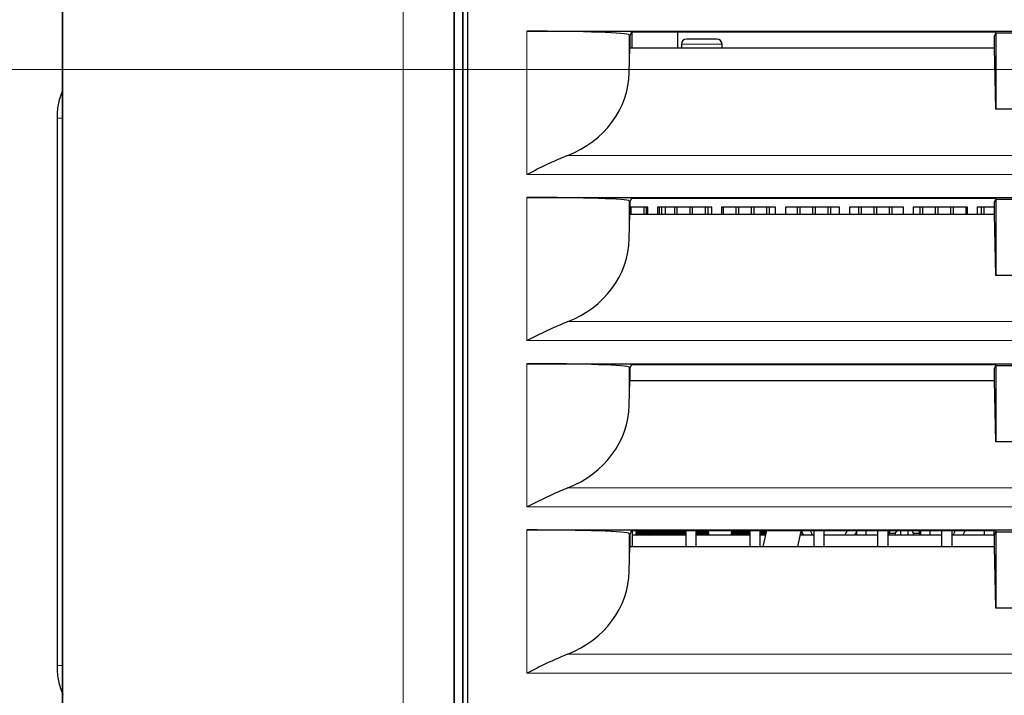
# Model space of a CAD drawing. Header units: millimetres. Extents: x 0 to 1118, y 0 to 864.
# Tile 62 of 117: x 487 to 510, y 457 to 473. Entities that reach past the tile are written whole.
import ezdxf

# ---------------------------------------------------------------- set-up
doc = ezdxf.new("R2010")
doc.units = ezdxf.units.MM
doc.styles.add('SLDTEXTSTYLE0', font='TXT', dxfattribs={"width": 0.75})
doc.dimstyles.new('SLDDIMSTYLE1', dxfattribs={"dimtxt": 3.175, "dimasz": 3.302, "dimexe": 0, "dimexo": 0.0625, "dimgap": 0.79375, "dimtad": 0, "dimtih": 1, "dimtoh": 1, "dimdec": 1, "dimlfac": 5, "dimrnd": 1e-09, "dimzin": 12, "dimdsep": 46, "dimtxsty": 'SLDTEXTSTYLE0', "dimsah": 1, "dimcen": 0.09, "dimadec": 0, "dimazin": 3, "dimtfac": 1, "dimtdec": 3, "dimtofl": 0, "dimtmove": 0, "dimatfit": 3, "dimfxl": 1, "dimfrac": 2, "dimtolj": 1, "dimtzin": 12, "dimarcsym": 0})
doc.dimstyles.new('SLDDIMSTYLE2', dxfattribs={"dimtxt": 3.175, "dimasz": 3.302, "dimexe": 0, "dimexo": 0.0625, "dimgap": 0.79375, "dimtad": 0, "dimtih": 1, "dimtoh": 1, "dimdec": 1, "dimlfac": 5, "dimrnd": 1e-09, "dimzin": 12, "dimdsep": 46, "dimtxsty": 'SLDTEXTSTYLE0', "dimsah": 1, "dimcen": 0.09, "dimadec": 0, "dimazin": 3, "dimtfac": 1, "dimtdec": 1, "dimtofl": 0, "dimtmove": 0, "dimatfit": 3, "dimfxl": 1, "dimfrac": 2, "dimtolj": 1, "dimtzin": 12, "dimarcsym": 0})

# ---------------------------------------------------------------- blocks, each defined once
blk = doc.blocks.new('_D_1')
at = {"color": 7, "linetype": 'Continuous', "lineweight": 0}
for p, q in [((556.166, 458.566), (556.166, 410.179)), ((488.345, 433.87), (488.345, 410.179)), ((525.09, 415.874), (524.122, 415.874)), ((524.122, 415.874), (524.122, 410.833)), ((535.647, 415.874), (536.614, 415.874)), ((536.614, 415.874), (536.614, 410.833)), ((488.345, 413.354), (511.953, 413.354)), ((556.166, 413.354), (538.227, 413.354)), ((524.122, 410.833), (525.09, 410.833)), ((536.614, 410.833), (535.647, 410.833))]:
    blk.add_line(p, q, dxfattribs=at)
at = {"color": 7, "linetype": 'Continuous', "lineweight": 18}
for points in [[(488.345, 413.354), (491.647, 412.846), (491.647, 413.862)], [(556.166, 413.354), (552.864, 413.862), (552.864, 412.846)]]:
    blk.add_solid(points, dxfattribs=at)
at = {"color": 7, "linetype": 'Continuous', "lineweight": 18, "char_height": 3.175, "attachment_point": 1, "style": 'SLDTEXTSTYLE0'}
for s, insert in [('339.1', (512.598, 414.926)), ('13.35', (525.09, 414.926))]:
    blk.add_mtext(s, dxfattribs=dict(at, insert=insert))
blk = doc.blocks.new('_D_4')
at = {"color": 7, "linetype": 'Continuous', "lineweight": 0}
for p, q in [((552.165, 471.44), (463.102, 471.44)), ((466.277, 471.44), (466.277, 454.364)), ((467.45, 453.719), (466.483, 453.719)), ((466.483, 453.719), (466.483, 448.679)), ((475.661, 453.719), (476.629, 453.719)), ((476.629, 453.719), (476.629, 448.679)), ((466.483, 448.679), (467.45, 448.679)), ((476.629, 448.679), (475.661, 448.679)), ((466.277, 420.94), (466.277, 448.034)), ((490.073, 420.94), (463.102, 420.94))]:
    blk.add_line(p, q, dxfattribs=at)
at = {"color": 7, "linetype": 'Continuous', "lineweight": 18}
for points in [[(466.277, 471.44), (465.769, 468.138), (466.785, 468.138)], [(466.277, 420.94), (466.785, 424.242), (465.769, 424.242)]]:
    blk.add_solid(points, dxfattribs=at)
at = {"color": 7, "linetype": 'Continuous', "lineweight": 18, "char_height": 3.175, "attachment_point": 1, "style": 'SLDTEXTSTYLE0'}
for s, insert in [('252.5', (454.959, 452.771)), ('9.94', (467.45, 452.771))]:
    blk.add_mtext(s, dxfattribs=dict(at, insert=insert))

msp = doc.modelspace()

# ---------------------------------------------------------------- linework, layer by layer
at = {"color": 7, "linetype": 'Continuous', "lineweight": 25}
for p, q in [((488.3432, 493.9395), (488.3432, 434.9395)), ((497.538, 493.9395), (497.538, 434.9395)), ((488.3448, 435.1395), (488.3448, 493.7395)), ((497.531, 493.7395), (497.531, 435.1395)), ((497.7362, 493.8465), (497.7362, 435.0325)), ((497.7415, 435.0378), (497.7415, 493.8413)), ((497.845, 493.7377), (497.845, 435.1413)), ((499.2432, 472.3395), (540.8432, 472.3395)), ((501.6428, 472.2572), (501.654, 472.2347)), ((501.6986, 472.3239), (501.654, 472.2347)), ((501.654, 472.2347), (501.654, 471.9481)), ((501.6986, 472.3239), (510.2386, 472.3239)), ((501.7042, 472.3239), (501.7042, 471.9481)), ((502.7822, 471.9481), (502.7822, 472.3239)), ((510.2153, 472.2347), (510.2432, 472.2906)), ((510.2153, 471.9481), (510.2153, 472.2347)), ((510.2386, 472.3239), (510.2553, 472.2906)), ((510.2432, 472.2906), (510.2432, 470.5075)), ((510.2553, 472.2906), (510.2432, 472.2906)), ((510.6311, 472.2906), (510.2553, 472.2906)), ((502.867, 472.0333), (502.867, 471.9481)), ((503.3214, 472.1533), (502.987, 472.1533)), ((503.6995, 472.1533), (503.3214, 472.1533)), ((503.8195, 471.9481), (503.8195, 472.0333)), ((501.6428, 471.3701), (501.654, 471.9481)), ((501.654, 471.9481), (510.2153, 471.9481)), ((510.2432, 470.5075), (510.2153, 471.9481)), ((510.6432, 470.5075), (510.2432, 470.5075)), ((488.2172, 470.2963), (488.2172, 457.4563)), ((499.2432, 468.4395), (540.8432, 468.4395)), ((501.6428, 468.3572), (501.654, 468.3347)), ((501.6986, 468.4239), (501.654, 468.3347)), ((501.654, 468.3347), (501.654, 468.0481)), ((501.6986, 468.4239), (510.2386, 468.4239)), ((510.2153, 468.3347), (510.2432, 468.3906)), ((510.2153, 468.0481), (510.2153, 468.3347)), ((510.2386, 468.4239), (510.2553, 468.3906)), ((510.2432, 468.3906), (510.2432, 466.6075)), ((510.2553, 468.3906), (510.2432, 468.3906)), ((510.6311, 468.3906), (510.2553, 468.3906)), ((501.6428, 467.4701), (501.654, 468.0481)), ((502.0782, 468.2133), (501.654, 468.2133)), ((501.654, 468.0481), (510.2153, 468.0481)), ((501.6832, 468.2133), (501.6832, 468.0481)), ((501.9832, 468.2133), (501.9832, 468.0481)), ((502.0432, 468.2133), (502.0432, 468.0481)), ((502.0782, 468.0481), (502.0782, 468.2133)), ((503.5782, 468.2133), (502.3082, 468.2133)), ((502.3082, 468.2133), (502.3082, 468.0481)), ((502.3432, 468.2133), (502.3432, 468.0481)), ((502.4032, 468.2133), (502.4032, 468.0481)), ((502.4958, 468.0481), (502.4944, 468.2133)), ((502.7032, 468.2133), (502.7032, 468.0481)), ((502.7632, 468.2133), (502.7632, 468.0481)), ((503.0632, 468.2133), (503.0632, 468.0481)), ((503.1232, 468.2133), (503.1232, 468.0481)), ((503.4232, 468.2133), (503.4232, 468.0481)), ((503.4832, 468.2133), (503.4832, 468.0481)), ((503.5782, 468.0481), (503.5782, 468.2133)), ((503.8082, 468.2133), (503.8082, 468.0481)), ((505.0782, 468.2133), (503.8082, 468.2133)), ((503.8432, 468.2133), (503.8432, 468.0481)), ((504.1432, 468.2133), (504.1432, 468.0481)), ((504.2032, 468.2133), (504.2032, 468.0481)), ((504.5032, 468.2133), (504.5032, 468.0481)), ((504.5632, 468.2133), (504.5632, 468.0481)), ((504.8632, 468.2133), (504.8632, 468.0481)), ((504.9232, 468.2133), (504.9232, 468.0481)), ((505.0782, 468.0481), (505.0782, 468.2133)), ((505.3082, 468.2133), (505.3082, 468.0481)), ((506.5782, 468.2133), (505.3082, 468.2133)), ((505.5832, 468.2133), (505.5832, 468.0481)), ((505.6432, 468.2133), (505.6432, 468.0481)), ((505.9432, 468.2133), (505.9432, 468.0481)), ((506.0032, 468.2133), (506.0032, 468.0481)), ((506.3032, 468.2133), (506.3032, 468.0481)), ((506.3632, 468.2133), (506.3632, 468.0481)), ((506.5782, 468.0481), (506.5782, 468.2133)), ((506.8082, 468.2133), (506.8082, 468.0481)), ((508.0782, 468.2133), (506.8082, 468.2133)), ((507.0232, 468.2133), (507.0232, 468.0481)), ((507.0832, 468.2133), (507.0832, 468.0481)), ((507.3832, 468.2133), (507.3832, 468.0481)), ((507.4432, 468.2133), (507.4432, 468.0481)), ((507.7432, 468.2133), (507.7432, 468.0481)), ((507.8032, 468.2133), (507.8032, 468.0481)), ((508.0782, 468.0481), (508.0782, 468.2133)), ((509.5782, 468.2133), (508.3082, 468.2133)), ((508.3082, 468.2133), (508.3082, 468.0481)), ((508.4632, 468.2133), (508.4632, 468.0481)), ((508.5232, 468.2133), (508.5232, 468.0481)), ((508.8232, 468.2133), (508.8232, 468.0481)), ((508.8832, 468.2133), (508.8832, 468.0481)), ((509.1832, 468.2133), (509.1832, 468.0481)), ((509.2432, 468.2133), (509.2432, 468.0481)), ((509.5432, 468.2133), (509.5432, 468.0481)), ((509.5782, 468.0481), (509.5782, 468.2133)), ((509.8082, 468.2133), (509.8082, 468.0481)), ((510.2153, 468.2133), (509.8082, 468.2133)), ((509.9032, 468.2133), (509.9032, 468.0481)), ((509.9632, 468.2133), (509.9632, 468.0481)), ((510.2432, 466.6075), (510.2153, 468.0481)), ((510.6432, 466.6075), (510.2432, 466.6075)), ((499.2432, 464.5395), (540.8432, 464.5395)), ((501.6428, 464.4572), (501.654, 464.4347)), ((501.6986, 464.5239), (501.654, 464.4347)), ((501.654, 464.4347), (501.654, 464.1481)), ((501.6986, 464.5239), (510.2386, 464.5239)), ((510.2153, 464.4347), (510.2432, 464.4906)), ((510.2153, 464.1481), (510.2153, 464.4347)), ((510.2386, 464.5239), (510.2553, 464.4906)), ((510.2432, 464.4906), (510.2432, 462.7075)), ((510.2553, 464.4906), (510.2432, 464.4906)), ((510.6311, 464.4906), (510.2553, 464.4906)), ((501.6428, 463.5701), (501.654, 464.1481)), ((501.654, 464.1481), (510.2153, 464.1481)), ((510.2432, 462.7075), (510.2153, 464.1481)), ((510.6432, 462.7075), (510.2432, 462.7075)), ((499.2432, 460.6395), (540.8432, 460.6395)), ((501.6428, 460.5572), (501.654, 460.5347)), ((501.6986, 460.6239), (501.654, 460.5347)), ((501.654, 460.5347), (501.654, 460.2481)), ((501.6986, 460.6239), (510.2386, 460.6239)), ((501.7082, 460.6239), (501.7082, 460.2481)), ((502.9782, 460.5183), (501.7082, 460.5183)), ((501.7944, 460.6239), (501.7944, 460.604)), ((501.7944, 460.604), (502.0806, 460.604)), ((501.7944, 460.5754), (501.7944, 460.5469)), ((501.7944, 460.5754), (502.0806, 460.5754)), ((501.823, 460.604), (501.823, 460.5754)), ((502.0806, 460.6239), (502.0806, 460.604)), ((502.0806, 460.604), (502.9782, 460.604)), ((502.0806, 460.5754), (502.0806, 460.5469)), ((502.0806, 460.5754), (502.9782, 460.5754)), ((502.1092, 460.604), (502.1092, 460.5754)), ((502.9782, 460.2481), (502.9782, 460.6239)), ((503.2082, 460.6239), (503.2082, 460.2481)), ((503.2082, 460.604), (503.5086, 460.604)), ((503.2082, 460.5754), (503.5086, 460.5754)), ((504.4782, 460.5183), (503.2082, 460.5183)), ((503.48, 460.5754), (503.48, 460.604)), ((503.5086, 460.604), (503.5086, 460.6239)), ((503.5086, 460.5469), (503.5086, 460.5754)), ((504.035, 460.6239), (504.035, 460.604)), ((504.035, 460.604), (504.4782, 460.604)), ((504.035, 460.5754), (504.035, 460.5469)), ((504.035, 460.5754), (504.4782, 460.5754)), ((504.0636, 460.604), (504.0636, 460.5754)), ((504.4782, 460.2481), (504.4782, 460.6239)), ((504.7082, 460.6239), (504.7082, 460.2481)), ((504.7082, 460.604), (504.8578, 460.604)), ((504.7082, 460.5754), (504.8514, 460.5754)), ((504.8387, 460.5183), (504.7082, 460.5183)), ((504.8623, 460.6239), (504.7782, 460.2481)), ((505.598, 460.2481), (505.6792, 460.6112)), ((505.9782, 460.5183), (505.6585, 460.5183)), ((505.7032, 460.5183), (505.7032, 460.6239)), ((505.7424, 460.5183), (505.7032, 460.576)), ((505.8846, 460.6239), (505.9456, 460.5183)), ((505.9782, 460.2481), (505.9782, 460.6239)), ((506.2082, 460.6239), (506.2082, 460.2481)), ((507.4782, 460.5183), (506.2082, 460.5183)), ((506.7008, 460.5183), (506.7618, 460.6239)), ((506.9732, 460.5987), (506.9268, 460.5183)), ((506.9732, 460.6239), (506.9732, 460.5183)), ((507.2032, 460.5183), (507.2032, 460.6239)), ((507.4782, 460.2481), (507.4782, 460.6239)), ((507.7082, 460.6239), (507.7082, 460.2481)), ((508.9782, 460.5183), (507.7082, 460.5183)), ((507.7588, 460.6239), (507.7375, 460.5544)), ((507.7375, 460.5544), (507.7375, 460.5183)), ((507.8837, 460.5544), (507.7375, 460.5544)), ((507.8837, 460.5544), (507.9311, 460.6239)), ((507.8837, 460.5544), (507.8837, 460.5183)), ((508.0182, 460.5183), (508.0182, 460.6239)), ((508.1782, 460.6239), (508.1782, 460.5183)), ((508.2744, 460.6239), (508.3127, 460.5544)), ((508.3127, 460.5183), (508.3127, 460.5544)), ((508.4589, 460.5544), (508.3127, 460.5544)), ((508.4589, 460.5544), (508.4376, 460.6239)), ((508.4523, 460.5759), (508.4732, 460.5397)), ((508.4589, 460.5183), (508.4589, 460.5544)), ((508.4732, 460.6239), (508.4732, 460.5183)), ((508.7032, 460.5183), (508.7032, 460.6239)), ((508.9782, 460.2481), (508.9782, 460.6239)), ((509.2082, 460.6239), (509.2082, 460.2481)), ((510.2153, 460.5183), (509.2082, 460.5183)), ((509.2408, 460.5183), (509.3018, 460.6239)), ((509.5278, 460.6239), (509.4668, 460.5183)), ((509.9732, 460.6239), (509.9732, 460.5183)), ((510.2032, 460.5183), (510.2032, 460.6239)), ((510.2153, 460.5347), (510.2432, 460.5906)), ((510.2153, 460.2481), (510.2153, 460.5347)), ((510.2386, 460.6239), (510.2553, 460.5906)), ((510.2553, 460.5906), (510.2432, 460.5906)), ((510.2432, 460.5906), (510.2432, 458.8075)), ((510.6311, 460.5906), (510.2553, 460.5906)), ((501.6428, 459.6701), (501.654, 460.2481)), ((501.654, 460.2481), (510.2153, 460.2481)), ((510.2432, 458.8075), (510.2153, 460.2481)), ((510.6432, 458.8075), (510.2432, 458.8075))]:
    msp.add_line(p, q, dxfattribs=at)
at = {"color": 7, "linetype": 'Continuous', "lineweight": 18}
for p, q in [((496.342, 493.7395), (496.342, 435.1395)), ((499.2432, 472.3395), (499.2432, 468.9798)), ((501.6428, 472.2572), (501.6428, 471.3701)), ((503.3141, 472.0333), (502.867, 472.0333)), ((503.8195, 472.0333), (503.3141, 472.0333)), ((488.2172, 470.2963), (488.3448, 470.2963)), ((500.199, 469.4256), (539.8874, 469.4256)), ((499.2432, 468.9798), (540.8432, 468.9798)), ((499.2432, 468.4395), (499.2432, 465.0798)), ((501.6428, 468.3572), (501.6428, 467.4701)), ((500.199, 465.5256), (539.8874, 465.5256)), ((499.2432, 465.0798), (540.8432, 465.0798)), ((499.2432, 464.5395), (499.2432, 461.1798)), ((501.6428, 464.4572), (501.6428, 463.5701)), ((500.199, 461.6256), (539.8874, 461.6256)), ((499.2432, 461.1798), (540.8432, 461.1798)), ((499.2432, 460.6395), (499.2432, 457.2798)), ((501.6428, 460.5572), (501.6428, 459.6701)), ((501.7944, 460.5469), (502.0664, 460.5469)), ((502.0806, 460.5469), (502.9782, 460.5469)), ((503.2082, 460.5469), (503.5086, 460.5469)), ((504.035, 460.5469), (504.4782, 460.5469)), ((504.7082, 460.5469), (504.8451, 460.5469)), ((500.199, 457.7256), (539.8874, 457.7256)), ((488.2172, 457.4563), (488.3448, 457.4563)), ((499.246, 457.2811), (499.2432, 457.2798)), ((499.2432, 457.2798), (540.8432, 457.2798))]:
    msp.add_line(p, q, dxfattribs=at)
at = {"color": 7, "linetype": 'Continuous', "lineweight": 25}
for centre, radius, start, end in [((502.987, 472.0333), 0.12, 90, 180), ((503.6995, 472.0333), 0.12, 0, 90), ((501.823, 460.5469), 0.0286, 180, 270), ((502.1092, 460.5469), 0.0286, 180, 270), ((503.48, 460.5469), 0.0286, 270, 0), ((504.0636, 460.5469), 0.0286, 180, 270)]:
    msp.add_arc(centre, radius, start, end, dxfattribs=at)
for centre, ratio, start_param, end_param in [((499.2432, 472.2557), 0.0349208, 0.0174533, 1.5707963), ((499.2432, 471.4079), 0.900404, 5.1219828, 6.265732), ((499.2432, 468.3557), 0.0349208, 0.0174533, 1.5707963), ((499.2432, 467.5079), 0.900404, 5.1219828, 6.265732), ((499.2432, 464.4557), 0.0349208, 0.0174533, 1.5707963), ((499.2432, 463.6079), 0.900404, 5.1219828, 6.265732), ((499.2432, 460.5557), 0.0349208, 0.0174533, 1.5707963), ((499.2432, 459.7079), 0.900404, 5.1219828, 6.265732)]:
    msp.add_ellipse(centre, major_axis=(2.4, 0), ratio=ratio, start_param=start_param, end_param=end_param, dxfattribs=at)
for points, knots in [([(488.3448, 470.9455), (488.3217, 470.8883), (488.2583, 470.7311), (488.2233, 470.5084), (488.2187, 470.3481), (488.2172, 470.2963)], [0, 0, 0, 0, 0.2792487, 0.7672314, 1, 1, 1, 1]), ([(500.199, 469.4256), (500.075, 469.3736), (499.8236, 469.2681), (499.5032, 469.1095), (499.3086, 469.0124), (499.2445, 468.9804), (499.2432, 468.9798)], [0, 0, 0, 0, 0.3949258, 0.8008272, 0.9959394, 1, 1, 1, 1]), ([(500.199, 465.5256), (500.075, 465.4736), (499.8236, 465.3681), (499.5032, 465.2095), (499.3086, 465.1124), (499.2445, 465.0804), (499.2432, 465.0798)], [0, 0, 0, 0, 0.3949258, 0.8008272, 0.9959394, 1, 1, 1, 1]), ([(500.199, 461.6256), (500.075, 461.5736), (499.8236, 461.4681), (499.5032, 461.3095), (499.3086, 461.2124), (499.2445, 461.1804), (499.2432, 461.1798)], [0, 0, 0, 0, 0.3949258, 0.8008272, 0.9959394, 1, 1, 1, 1]), ([(500.199, 457.7256), (500.075, 457.6736), (499.8236, 457.5681), (499.5032, 457.4095), (499.3095, 457.3129), (499.2464, 457.2813), (499.246, 457.2811)], [0, 0, 0, 0, 0.3960679, 0.8031431, 0.9988194, 1, 1, 1, 1]), ([(488.2172, 457.4563), (488.2195, 457.3916), (488.2257, 457.2175), (488.2671, 456.9859), (488.3329, 456.8335), (488.3557, 456.7807)], [0, 0, 0, 0, 0.2788644, 0.7500939, 1, 1, 1, 1])]:
    msp.add_open_spline(points, degree=3, knots=knots, dxfattribs=at)

# ---------------------------------------------------------------- dimensions: what is measured, and where the dimension line sits
at = {"color": 7, "linetype": 'Continuous', "lineweight": 18}
dim = msp.add_linear_dim(base=(466.2773, 471.4395), p1=(491.3432, 420.9395), p2=(553.4352, 471.4395), angle=90, dimstyle='SLDDIMSTYLE2', dxfattribs=at)
dim.commit()
dim.dimension.update_dxf_attribs({"geometry": '_D_4', "text_midpoint": (466.2773, 451.1988), "dimtype": 160})
dim = msp.add_linear_dim(base=(556.1656, 413.3536), p1=(488.3448, 435.1395), p2=(556.1656, 459.8364), dimstyle='SLDDIMSTYLE1', dxfattribs=at)
dim.commit()
dim.dimension.update_dxf_attribs({"geometry": '_D_1', "text_midpoint": (525.0899, 413.3536), "dimtype": 160})

doc.saveas('drawing.dxf')
